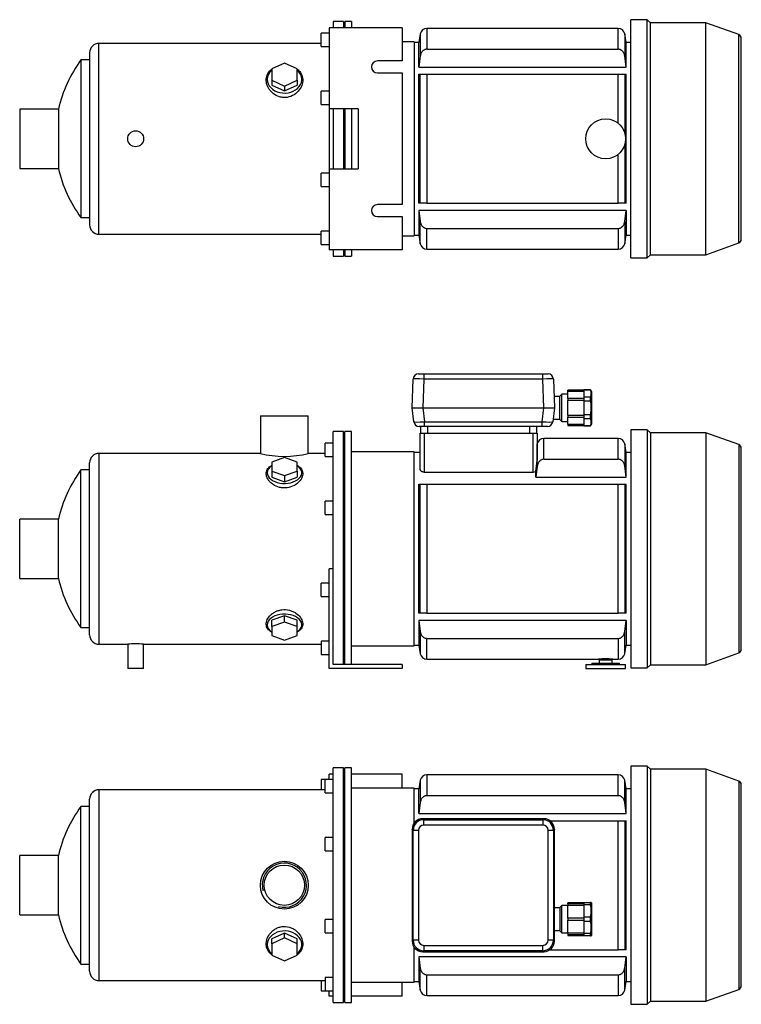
# Model space of a CAD drawing. Header units: millimetres. Extents: x 67 to 1181, y 26 to 779.
# Tile 1 of 2: x 67 to 609, y 39 to 779. Entities that reach past the tile are written whole.
import ezdxf

# ---------------------------------------------------------------- set-up
doc = ezdxf.new("R2010")
doc.units = ezdxf.units.MM
for name, color, linetype in [('BASETTA_MEC_80-9', 7, 'Continuous'), ('CARCASSA_MEC_90', 7, 'Continuous'), ('COPRIVENTOLA_MEC', 7, 'Continuous'), ('CORPO_MH_3-5_[7]', 7, 'Continuous'), ('FLANGIA_MOTORE_T', 7, 'Continuous'), ('GHIERA_PG13_5_CO', 7, 'Continuous'), ('PIEDINO_MEC_90_I', 7, 'Continuous'), ('STAFFA_3-5-9_INT', 7, 'Continuous')]:
    doc.layers.add(name, color=color, linetype=linetype)

# ---------------------------------------------------------------- blocks, each defined once
blk = doc.blocks.new('SE1')
at = {"layer": 'BASETTA_MEC_80-9', "color": 7, "linetype": 'Continuous'}
for p, q in [((460.62, 178.6), (369.61, 178.6)), ((369.61, 178.6), (370.36, 177.84)), ((370.36, 177.84), (459.86, 177.84)), ((370.36, 173.84), (370.36, 177.84)), ((459.86, 177.84), (460.62, 178.6)), ((459.86, 177.84), (459.86, 173.84)), ((361.61, 170.6), (361.61, 86.59)), ((362.37, 169.85), (361.61, 170.6)), ((459.86, 173.84), (370.36, 173.84)), ((468.61, 170.6), (467.86, 169.85)), ((468.61, 111.6), (468.61, 170.6)), ((362.37, 87.35), (362.37, 169.85)), ((366.37, 169.85), (362.37, 169.85)), ((366.37, 169.85), (366.37, 87.35)), ((463.86, 87.35), (463.86, 169.85)), ((467.86, 169.85), (463.86, 169.85)), ((467.86, 169.85), (467.86, 87.35)), ((472.61, 111.6), (468.61, 111.6)), ((474.11, 113.3), (472.61, 111.8)), ((472.61, 111.8), (472.61, 94.4)), ((474.11, 92.9), (474.11, 113.3)), ((478.61, 113.3), (474.11, 113.3)), ((468.61, 86.59), (468.61, 94.6)), ((468.61, 94.6), (472.61, 94.6)), ((472.61, 94.4), (474.11, 92.9)), ((474.11, 92.9), (478.61, 92.9)), ((361.61, 86.59), (362.37, 87.35)), ((366.37, 87.35), (362.37, 87.35)), ((370.36, 83.35), (459.86, 83.35)), ((370.36, 83.35), (370.36, 79.35)), ((459.86, 79.35), (459.86, 83.35)), ((467.86, 87.35), (463.86, 87.35)), ((467.86, 87.35), (468.61, 86.59)), ((370.36, 79.35), (369.61, 78.6)), ((369.61, 78.6), (460.62, 78.6)), ((459.86, 79.35), (370.36, 79.35)), ((460.62, 78.6), (459.86, 79.35))]:
    blk.add_line(p, q, dxfattribs=at)
for centre, start, end in [((370.37, 169.84), 90.03487, 179.96513), ((459.86, 169.84), 0.03487, 89.96513), ((370.37, 87.35), 180.03487, 269.96513), ((459.86, 87.35), 270.03487, 359.96513)]:
    blk.add_arc(centre, 8, start, end, dxfattribs=at)
for centre, major_axis, ratio, start_param, end_param in [((369.63, 170.58), (5.68, -5.68), 0.995756, 2.363621, 3.919564), ((460.59, 170.58), (-5.68, -5.68), 0.995756, 2.363621, 3.919564), ((370.37, 169.84), (2.83, -2.83), 0.998783, 2.356803, 3.926382), ((459.86, 169.84), (-2.83, -2.83), 0.998783, 2.356803, 3.926382), ((468.61, 103.1), (0, -8.5), 0.034921, 3.141593, 6.283185), ((369.63, 86.61), (5.68, 5.68), 0.995756, 2.363621, 3.919564), ((370.37, 87.35), (2.83, 2.83), 0.998783, 2.356803, 3.926382), ((459.86, 87.35), (-2.83, 2.83), 0.998783, 2.356803, 3.926382), ((460.59, 86.61), (-5.68, 5.68), 0.995756, 2.363621, 3.919564)]:
    blk.add_ellipse(centre, major_axis=major_axis, ratio=ratio, start_param=start_param, end_param=end_param, dxfattribs=at)
for points in [[(369.55, 178.6), (369.58, 178.6), (369.61, 178.6)], [(460.62, 178.6), (460.64, 178.6), (460.67, 178.6)], [(361.61, 170.6), (361.61, 170.63), (361.61, 170.66)], [(468.61, 170.66), (468.61, 170.63), (468.61, 170.6)], [(361.61, 86.54), (361.61, 86.57), (361.61, 86.59)], [(468.61, 86.59), (468.61, 86.57), (468.61, 86.54)], [(369.61, 78.6), (369.58, 78.6), (369.55, 78.6)], [(460.67, 78.6), (460.64, 78.6), (460.62, 78.6)]]:
    blk.add_open_spline(points, degree=2, dxfattribs=at)
at = {"layer": 'CARCASSA_MEC_90', "color": 7, "linetype": 'Continuous'}
for p, q in [((367.73, 207.47), (366.61, 201.1)), ((367.73, 207.47), (367.73, 190.79)), ((372.66, 211.6), (372.66, 195.95)), ((516.57, 211.6), (372.66, 211.6)), ((516.57, 195.95), (516.57, 211.6)), ((521.49, 190.79), (521.49, 207.47)), ((522.61, 201.1), (521.49, 207.47)), ((366.61, 201.1), (363.11, 201.1)), ((366.61, 182.49), (366.61, 201.1)), ((522.61, 182.49), (522.61, 201.1)), ((526.11, 201.1), (522.61, 201.1)), ((372.66, 195.95), (516.57, 195.95)), ((367.73, 190.79), (366.61, 182.49)), ((522.61, 182.49), (521.49, 190.79)), ((366.61, 182.49), (522.61, 182.49)), ((465.29, 177.1), (516.57, 177.1)), ((516.57, 80.1), (516.57, 177.1)), ((516.57, 177.1), (521.49, 177.1)), ((521.49, 177.1), (522.61, 177.1)), ((521.49, 177.1), (521.49, 80.1)), ((522.61, 80.1), (522.61, 177.1)), ((522.61, 74.71), (366.61, 74.71)), ((366.61, 74.71), (366.61, 56.1)), ((465.29, 80.1), (516.57, 80.1)), ((521.49, 80.1), (516.57, 80.1)), ((522.61, 80.1), (521.49, 80.1)), ((522.61, 74.71), (522.61, 56.1)), ((367.73, 49.73), (367.73, 66.4)), ((372.66, 61.24), (516.57, 61.24)), ((372.66, 45.6), (372.66, 61.24)), ((516.57, 61.24), (516.57, 45.6)), ((521.49, 49.73), (521.49, 66.4)), ((363.11, 56.1), (366.61, 56.1)), ((366.61, 56.1), (367.73, 49.73)), ((521.49, 49.73), (522.61, 56.1)), ((522.61, 56.1), (526.11, 56.1)), ((372.66, 45.6), (516.57, 45.6))]:
    blk.add_line(p, q, dxfattribs=at)
for centre, start, end in [((372.66, 206.6), 90, 170), ((516.57, 206.6), 10, 90), ((372.66, 50.6), 190, 270), ((516.57, 50.6), 270, 350)]:
    blk.add_arc(centre, 5, start, end, dxfattribs=at)
for points, knots in [([(372.66, 195.95), (372.33, 195.95), (372.01, 195.91), (371.38, 195.76), (371.07, 195.65), (370.5, 195.36), (370.22, 195.18), (369.71, 194.78), (369.48, 194.55), (369.05, 194.07), (368.86, 193.8), (368.52, 193.25), (368.37, 192.96), (368.12, 192.37), (368.01, 192.06), (367.84, 191.43), (367.78, 191.11), (367.73, 190.79)], [0, 0, 0, 0, 0.125, 0.125, 0.25, 0.25, 0.375, 0.375, 0.5, 0.5, 0.625, 0.625, 0.75, 0.75, 0.875, 0.875, 1, 1, 1, 1]), ([(521.49, 190.79), (521.4, 191.44), (521.23, 192.06), (520.86, 192.95), (520.71, 193.24), (520.37, 193.79), (520.18, 194.06), (519.75, 194.54), (519.52, 194.77), (519.01, 195.18), (518.74, 195.35), (518.3, 195.57), (518.15, 195.64), (517.85, 195.75), (517.69, 195.8), (517.22, 195.91), (516.89, 195.95), (516.57, 195.95)], [0, 0, 0, 0, 0.25, 0.25, 0.375, 0.375, 0.5, 0.5, 0.625, 0.625, 0.75, 0.75, 0.8125, 0.8125, 0.875, 0.875, 1, 1, 1, 1]), ([(367.73, 66.4), (367.82, 65.76), (367.99, 65.14), (368.37, 64.25), (368.52, 63.95), (368.86, 63.4), (369.05, 63.14), (369.47, 62.65), (369.71, 62.42), (370.21, 62.02), (370.49, 61.84), (370.92, 61.62), (371.07, 61.56), (371.38, 61.44), (371.53, 61.4), (372, 61.28), (372.33, 61.24), (372.66, 61.24)], [0, 0, 0, 0, 0.25, 0.25, 0.375, 0.375, 0.5, 0.5, 0.625, 0.625, 0.75, 0.75, 0.8125, 0.8125, 0.875, 0.875, 1, 1, 1, 1]), ([(516.57, 61.24), (516.89, 61.24), (517.21, 61.28), (517.84, 61.43), (518.15, 61.55), (518.73, 61.84), (519, 62.01), (519.51, 62.42), (519.75, 62.64), (520.17, 63.13), (520.36, 63.39), (520.7, 63.95), (520.85, 64.23), (521.1, 64.83), (521.21, 65.14), (521.38, 65.76), (521.44, 66.08), (521.49, 66.4)], [0, 0, 0, 0, 0.125, 0.125, 0.25, 0.25, 0.375, 0.375, 0.5, 0.5, 0.625, 0.625, 0.75, 0.75, 0.875, 0.875, 1, 1, 1, 1])]:
    blk.add_open_spline(points, degree=3, knots=knots, dxfattribs=at)
for points in [[(366.61, 74.71), (366.97, 71.94), (367.35, 69.17), (367.73, 66.4)], [(521.49, 66.4), (521.87, 69.17), (522.25, 71.94), (522.61, 74.71)]]:
    blk.add_open_spline(points, degree=3, dxfattribs=at)
at = {"layer": 'COPRIVENTOLA_MEC', "color": 7, "linetype": 'Continuous'}
for p, q in [((526.11, 218.15), (526.11, 39.05)), ((538.41, 218.15), (526.11, 218.15)), ((538.41, 218.15), (538.41, 39.05)), ((540.71, 215.85), (538.41, 218.15)), ((540.71, 215.85), (540.71, 41.35)), ((582.55, 215.85), (540.71, 215.85)), ((582.55, 215.85), (582.55, 41.35)), ((607.14, 206.9), (582.55, 215.85)), ((607.14, 206.9), (607.14, 50.3)), ((609.11, 53.11), (609.11, 204.08)), ((582.55, 41.35), (607.14, 50.3)), ((526.11, 39.05), (538.41, 39.05)), ((538.41, 39.05), (540.71, 41.35)), ((540.71, 41.35), (582.55, 41.35))]:
    blk.add_line(p, q, dxfattribs=at)
for centre, start, end in [((606.11, 204.08), 0, 70), ((606.11, 53.11), 290, 0)]:
    blk.add_arc(centre, 3, start, end, dxfattribs=at)
at = {"layer": 'CORPO_MH_3-5_[7]', "color": 7, "linetype": 'Continuous'}
for p, q in [((302.11, 40.35), (302.11, 216.85)), ((310.11, 216.85), (302.11, 216.85)), ((310.11, 40.35), (310.11, 216.85)), ((296.11, 197.97), (296.11, 207.97)), ((302.11, 207.97), (296.11, 207.97)), ((126.11, 200.35), (126.11, 56.85)), ((296.11, 200.35), (126.11, 200.35)), ((119.11, 63.85), (119.11, 193.35)), ((296.11, 197.97), (302.11, 197.97)), ((112.55, 69.35), (112.55, 187.85)), ((119.11, 187.85), (112.55, 187.85)), ((296.11, 154.4), (296.11, 164.4)), ((302.11, 164.4), (296.11, 164.4)), ((66.51, 106.35), (66.51, 150.85)), ((95.62, 150.85), (66.51, 150.85)), ((95.62, 106.35), (95.62, 150.85)), ((296.11, 154.4), (302.11, 154.4)), ((66.51, 106.35), (95.62, 106.35)), ((296.11, 92.79), (296.11, 102.79)), ((302.11, 102.79), (296.11, 102.79)), ((265.61, 92.61), (256.11, 88.28)), ((265.61, 88.91), (256.11, 84.59)), ((275.11, 88.28), (265.61, 92.61)), ((265.61, 88.91), (265.61, 92.61)), ((275.11, 84.59), (265.61, 88.91)), ((296.11, 92.79), (302.11, 92.79)), ((256.11, 84.59), (256.11, 88.28)), ((256.11, 84.59), (256.11, 75.95)), ((275.11, 84.59), (275.11, 88.28)), ((275.11, 75.95), (275.11, 84.59)), ((256.11, 75.95), (265.61, 71.62)), ((265.61, 71.62), (275.11, 75.95)), ((112.55, 69.35), (119.11, 69.35)), ((126.11, 56.85), (296.11, 56.85)), ((296.11, 59.23), (296.11, 49.23)), ((302.11, 59.23), (296.11, 59.23)), ((296.11, 49.23), (302.11, 49.23)), ((302.11, 40.35), (310.11, 40.35))]:
    blk.add_line(p, q, dxfattribs=at)
for radius in [18, 15.15]:
    blk.add_circle((265.51, 128.6), radius, dxfattribs=at)
for centre, radius, start, end in [((126.11, 193.35), 7, 90, 180), ((193.11, 128.6), 100, 143.66538, 167.14409), ((265.51, 128.6), 16.62, 255, 195), ((193.11, 128.6), 100, 192.85591, 216.33462), ((126.11, 63.85), 7, 180, 270)]:
    blk.add_arc(centre, radius, start, end, dxfattribs=at)
for start_param, end_param in [(2.390244, 6.283185), (0, 0.751348)]:
    blk.add_ellipse((265.61, 83.96), major_axis=(-13, 0), ratio=0.788011, start_param=start_param, end_param=end_param, dxfattribs=at)
blk.add_open_spline([(256.11, 76.21), (255.75, 76.48), (255.41, 76.76), (254.52, 77.59), (254.03, 78.17), (252.75, 80.03), (252.2, 81.4), (251.75, 84.35), (251.85, 85.87), (252.7, 88.95), (253.42, 90.45), (254.97, 92.53), (255.56, 93.19), (256.85, 94.4), (257.58, 94.97), (259.14, 95.96), (259.96, 96.38), (261.71, 97.06), (262.65, 97.31), (265.47, 97.75), (267.45, 97.62), (270.18, 96.83), (271.07, 96.47), (272.71, 95.6), (273.48, 95.08), (275.62, 93.36), (276.77, 92), (278.47, 89.09), (279.02, 87.53), (279.47, 84.48), (279.37, 82.96), (278.53, 80.15), (277.79, 78.83), (276.28, 77.17), (275.74, 76.68), (275.14, 76.22)], degree=3, knots=[0.1389216, 0.1389216, 0.1389216, 0.1389216, 0.15625, 0.15625, 0.1875, 0.1875, 0.25, 0.25, 0.3125, 0.3125, 0.375, 0.375, 0.40625, 0.40625, 0.4375, 0.4375, 0.46875, 0.46875, 0.5, 0.5, 0.5625, 0.5625, 0.59375, 0.59375, 0.625, 0.625, 0.6875, 0.6875, 0.75, 0.75, 0.8125, 0.8125, 0.875, 0.875, 0.9041554, 0.9041554, 0.9041554, 0.9041554], dxfattribs=at)
at = {"layer": 'FLANGIA_MOTORE_T', "color": 7, "linetype": 'Continuous'}
for p, q in [((311.11, 215.35), (310.11, 215.35)), ((311.11, 40.35), (311.11, 216.85)), ((316.11, 216.85), (311.11, 216.85)), ((316.11, 40.35), (316.11, 216.85)), ((363.11, 201.6), (316.11, 201.6)), ((363.11, 175.28), (363.11, 201.6)), ((363.11, 55.6), (363.11, 81.92)), ((316.11, 55.6), (363.11, 55.6)), ((310.11, 41.85), (311.11, 41.85)), ((311.11, 40.35), (316.11, 40.35))]:
    blk.add_line(p, q, dxfattribs=at)
at = {"layer": 'GHIERA_PG13_5_CO', "color": 7, "linetype": 'Continuous'}
for p, q in [((478.61, 114.67), (478.61, 115.35)), ((490.61, 115.35), (478.61, 115.35)), ((478.61, 114.67), (478.61, 113.34)), ((490.61, 114.67), (478.61, 114.67)), ((478.61, 103.8), (478.61, 113.34)), ((490.61, 113.34), (478.61, 113.34)), ((490.61, 115.6), (490.61, 113.76)), ((490.61, 115.6), (495.75, 115.6)), ((490.61, 113.76), (490.61, 104.93)), ((495.75, 113.76), (490.61, 113.76)), ((495.75, 113.76), (495.75, 115.6)), ((496.32, 115.6), (495.75, 115.6)), ((496.61, 115.1), (496.32, 115.6)), ((496.61, 91.1), (496.61, 115.1)), ((478.61, 103.85), (478.61, 102.35)), ((490.61, 103.85), (478.61, 103.85)), ((490.61, 104.93), (490.61, 101.26)), ((490.61, 104.93), (495.75, 104.93)), ((495.75, 101.26), (495.75, 104.93)), ((478.61, 92.86), (478.61, 102.4)), ((478.61, 102.35), (490.61, 102.35)), ((490.61, 101.26), (490.61, 92.43)), ((495.75, 101.26), (490.61, 101.26)), ((478.61, 92.86), (490.61, 92.86)), ((478.61, 92.86), (478.61, 91.52)), ((478.61, 91.52), (478.61, 90.85)), ((478.61, 91.52), (490.61, 91.52)), ((478.61, 90.85), (490.61, 90.85)), ((490.61, 92.43), (490.61, 90.6)), ((490.61, 92.43), (495.75, 92.43)), ((495.75, 90.6), (490.61, 90.6)), ((495.75, 90.6), (495.75, 92.43)), ((495.75, 90.6), (496.32, 90.6)), ((496.32, 90.6), (496.61, 91.1))]:
    blk.add_line(p, q, dxfattribs=at)
for centre in [(479.08, 109.35), (479.08, 96.85)]:
    blk.add_arc(centre, 17.24, 345.1617, 14.8383, dxfattribs=at)
at = {"layer": 'STAFFA_3-5-9_INT', "color": 7, "linetype": 'Continuous'}
for p, q in [((293.11, 207.97), (293.11, 200.35)), ((296.11, 207.97), (293.11, 207.97)), ((302.11, 212.1), (299.11, 212.1)), ((299.11, 207.97), (299.11, 212.1)), ((354.11, 212.1), (316.11, 212.1)), ((354.11, 201.6), (354.11, 212.1)), ((293.11, 56.85), (293.11, 49.23)), ((354.11, 45.1), (354.11, 55.6)), ((293.11, 49.23), (296.11, 49.23)), ((299.11, 45.1), (299.11, 49.23)), ((302.11, 45.1), (299.11, 45.1)), ((354.11, 45.1), (316.11, 45.1))]:
    blk.add_line(p, q, dxfattribs=at)
blk = doc.blocks.new('SE2')
at = {"layer": 'BASETTA_MEC_80-9', "color": 7, "linetype": 'Continuous'}
for p, q in [((366.37, 513.05), (370.36, 513.05)), ((370.36, 513.05), (459.86, 513.05)), ((370.36, 513.05), (370.36, 509.19)), ((459.86, 513.05), (463.86, 513.05)), ((459.86, 509.19), (459.86, 513.05)), ((361.61, 487.55), (362.37, 509.19)), ((370.36, 509.19), (369.61, 487.55)), ((459.86, 509.19), (370.36, 509.19)), ((460.62, 487.55), (459.86, 509.19)), ((467.86, 509.19), (468.61, 487.55)), ((472.61, 496.05), (468.32, 496.05)), ((474.11, 497.75), (472.61, 496.25)), ((472.61, 478.85), (472.61, 496.25)), ((474.11, 477.35), (474.11, 497.75)), ((478.61, 497.75), (474.11, 497.75)), ((361.61, 487.55), (361.61, 487.55)), ((362.9, 477.06), (361.61, 487.55)), ((369.55, 487.55), (370.84, 477.06)), ((369.61, 487.55), (460.62, 487.55)), ((459.38, 477.06), (460.67, 487.55)), ((468.61, 487.55), (467.32, 477.06)), ((468.61, 487.55), (468.61, 487.55)), ((370.84, 477.06), (459.38, 477.06)), ((370.84, 473.55), (370.84, 477.06)), ((459.38, 473.55), (459.38, 477.06)), ((467.57, 479.05), (472.61, 479.05)), ((472.61, 478.85), (474.11, 477.35)), ((474.11, 477.35), (478.61, 477.35)), ((370.84, 473.55), (366.87, 473.55)), ((368.11, 468.55), (368.11, 473.55)), ((459.38, 473.55), (370.84, 473.55)), ((373.11, 473.55), (373.11, 468.55)), ((450.11, 468.55), (450.11, 473.55)), ((455.11, 473.55), (455.11, 468.55)), ((463.35, 473.55), (459.38, 473.55))]:
    blk.add_line(p, q, dxfattribs=at)
for centre, start, end in [((366.37, 509.05), 90, 178), ((463.86, 509.05), 2, 90), ((366.87, 477.55), 187, 270), ((463.35, 477.55), 270, 353)]:
    blk.add_arc(centre, 4, start, end, dxfattribs=at)
for centre, major_axis, ratio, start_param, end_param in [((370.37, 509.05), (-8, 0.14), 0.017434, 4.713302, 6.282881), ((459.86, 509.05), (8, 0.14), 0.017434, 0.000304, 1.569883), ((369.63, 487.9), (-8.02, -0.35), 0.043312, 0.003409, 1.559352), ((460.59, 487.9), (8.02, -0.35), 0.043312, 4.723833, 6.279777), ((370.9, 477.55), (-8, -0.49), 0.060259, 0.003713, 1.559657), ((459.32, 477.55), (8, -0.49), 0.060259, 4.723529, 6.279472)]:
    blk.add_ellipse(centre, major_axis=major_axis, ratio=ratio, start_param=start_param, end_param=end_param, dxfattribs=at)
for points in [[(369.61, 487.55), (369.58, 487.55), (369.55, 487.55)], [(460.67, 487.55), (460.64, 487.55), (460.62, 487.55)]]:
    blk.add_open_spline(points, degree=2, dxfattribs=at)
at = {"layer": 'CARCASSA_MEC_90', "color": 7, "linetype": 'Continuous'}
for p, q in [((367.61, 441.34), (367.61, 468.55)), ((367.61, 468.55), (370.61, 468.55)), ((370.61, 468.55), (452.61, 468.55)), ((370.61, 468.55), (370.61, 439.17)), ((452.61, 439.17), (452.61, 468.55)), ((452.61, 468.55), (455.61, 468.55)), ((455.61, 468.55), (455.61, 448.1)), ((455.73, 460.41), (455.61, 459.72)), ((455.73, 443.74), (455.73, 460.41)), ((460.66, 448.9), (460.66, 464.55)), ((516.57, 464.55), (460.66, 464.55)), ((516.57, 448.9), (516.57, 464.55)), ((521.49, 460.41), (521.49, 443.74)), ((522.61, 454.05), (521.49, 460.41)), ((367.61, 454.05), (363.11, 454.05)), ((522.61, 435.44), (522.61, 454.05)), ((526.11, 454.05), (522.61, 454.05)), ((460.66, 448.9), (516.57, 448.9)), ((370.61, 439.17), (452.61, 439.17)), ((455.73, 443.74), (454.61, 435.44)), ((454.61, 435.44), (454.61, 439.74)), ((366.61, 333.05), (366.61, 430.05)), ((366.61, 430.05), (367.73, 430.05)), ((367.73, 333.05), (367.73, 430.05)), ((367.73, 430.05), (372.66, 430.05)), ((372.66, 430.05), (516.57, 430.05)), ((372.66, 430.05), (372.66, 333.05)), ((454.61, 435.44), (522.61, 435.44)), ((516.57, 333.05), (516.57, 430.05)), ((516.57, 430.05), (521.49, 430.05)), ((521.49, 430.05), (522.61, 430.05)), ((521.49, 430.05), (521.49, 333.05)), ((522.61, 333.05), (522.61, 430.05)), ((367.73, 333.05), (366.61, 333.05)), ((522.61, 327.66), (366.61, 327.66)), ((366.61, 327.66), (366.61, 309.05)), ((366.61, 327.66), (367.73, 319.35)), ((372.66, 333.05), (367.73, 333.05)), ((372.66, 333.05), (516.57, 333.05)), ((521.49, 333.05), (516.57, 333.05)), ((522.61, 333.05), (521.49, 333.05)), ((521.49, 319.35), (522.61, 327.66)), ((522.61, 327.66), (522.61, 309.05)), ((367.73, 319.35), (367.73, 302.68)), ((521.49, 302.68), (521.49, 319.35)), ((372.66, 314.19), (516.57, 314.19)), ((372.66, 298.55), (372.66, 314.19)), ((516.57, 314.19), (516.57, 298.55)), ((363.11, 309.05), (366.61, 309.05)), ((366.61, 309.05), (367.73, 302.68)), ((521.49, 302.68), (522.61, 309.05)), ((522.61, 309.05), (526.11, 309.05)), ((372.66, 298.55), (501.61, 298.55)), ((501.61, 298.55), (512.61, 298.55)), ((512.61, 298.55), (516.57, 298.55))]:
    blk.add_line(p, q, dxfattribs=at)
for centre, radius, start, end in [((460.66, 459.55), 5, 90, 170), ((516.57, 459.55), 5, 10, 90), ((289.76, 463.7), 166.58, 351.73034, 354.62631), ((452.65, 442.81), 3.64, 269.44809, 302.65314), ((372.66, 303.55), 5, 190, 270), ((507.11, 215.72), 83.01, 86.2011, 93.7989), ((516.57, 303.55), 5, 270, 350)]:
    blk.add_arc(centre, radius, start, end, dxfattribs=at)
for points, knots in [([(460.66, 448.9), (460.33, 448.9), (460.01, 448.86), (459.38, 448.71), (459.07, 448.6), (458.5, 448.31), (458.22, 448.13), (457.71, 447.73), (457.48, 447.5), (457.05, 447.02), (456.86, 446.75), (456.52, 446.2), (456.37, 445.91), (456.12, 445.32), (456.01, 445.01), (455.84, 444.38), (455.78, 444.06), (455.73, 443.74)], [0, 0, 0, 0, 0.125, 0.125, 0.25, 0.25, 0.375, 0.375, 0.5, 0.5, 0.625, 0.625, 0.75, 0.75, 0.875, 0.875, 1, 1, 1, 1]), ([(521.49, 443.74), (521.4, 444.39), (521.23, 445.01), (520.86, 445.9), (520.71, 446.19), (520.37, 446.74), (520.18, 447.01), (519.75, 447.49), (519.52, 447.72), (519.01, 448.13), (518.74, 448.3), (518.3, 448.52), (518.15, 448.59), (517.85, 448.7), (517.69, 448.75), (517.22, 448.86), (516.89, 448.9), (516.57, 448.9)], [0, 0, 0, 0, 0.25, 0.25, 0.375, 0.375, 0.5, 0.5, 0.625, 0.625, 0.75, 0.75, 0.8125, 0.8125, 0.875, 0.875, 1, 1, 1, 1]), ([(370.61, 439.17), (370.39, 439.17), (370.17, 439.19), (369.75, 439.26), (369.55, 439.31), (369.17, 439.44), (368.99, 439.52), (368.67, 439.7), (368.52, 439.8), (368.26, 440.01), (368.15, 440.12), (367.95, 440.35), (367.87, 440.48), (367.68, 440.84), (367.61, 441.09), (367.61, 441.34)], [0, 0, 0, 0, 0.125, 0.125, 0.25, 0.25, 0.375, 0.375, 0.5, 0.5, 0.625, 0.625, 0.75, 0.75, 1, 1, 1, 1]), ([(367.73, 319.35), (367.82, 318.71), (367.99, 318.09), (368.37, 317.2), (368.52, 316.9), (368.86, 316.35), (369.05, 316.09), (369.47, 315.6), (369.71, 315.37), (370.21, 314.97), (370.49, 314.79), (370.92, 314.57), (371.07, 314.51), (371.38, 314.39), (371.53, 314.35), (372, 314.23), (372.33, 314.19), (372.66, 314.19)], [0, 0, 0, 0, 0.25, 0.25, 0.375, 0.375, 0.5, 0.5, 0.625, 0.625, 0.75, 0.75, 0.8125, 0.8125, 0.875, 0.875, 1, 1, 1, 1]), ([(516.57, 314.19), (516.89, 314.19), (517.21, 314.23), (517.84, 314.38), (518.15, 314.5), (518.73, 314.79), (519, 314.96), (519.51, 315.36), (519.75, 315.59), (520.17, 316.08), (520.36, 316.34), (520.7, 316.89), (520.85, 317.18), (521.1, 317.78), (521.21, 318.09), (521.38, 318.71), (521.44, 319.03), (521.49, 319.35)], [0, 0, 0, 0, 0.125, 0.125, 0.25, 0.25, 0.375, 0.375, 0.5, 0.5, 0.625, 0.625, 0.75, 0.75, 0.875, 0.875, 1, 1, 1, 1])]:
    blk.add_open_spline(points, degree=3, knots=knots, dxfattribs=at)
blk.add_open_spline([(522.61, 435.44), (522.25, 438.2), (521.87, 440.97), (521.49, 443.74)], degree=3, dxfattribs=at)
at = {"layer": 'COPRIVENTOLA_MEC', "color": 7, "linetype": 'Continuous'}
for p, q in [((526.11, 471.1), (526.11, 292)), ((538.41, 471.1), (526.11, 471.1)), ((538.41, 471.1), (538.41, 292)), ((540.71, 468.8), (538.41, 471.1)), ((540.71, 468.8), (540.71, 294.3)), ((582.55, 468.8), (540.71, 468.8)), ((582.55, 468.8), (582.55, 294.3)), ((607.14, 459.85), (582.55, 468.8)), ((607.14, 459.85), (607.14, 303.24)), ((609.11, 306.06), (609.11, 457.03)), ((582.55, 294.3), (607.14, 303.24)), ((526.11, 292), (538.41, 292)), ((538.41, 292), (540.71, 294.3)), ((540.71, 294.3), (582.55, 294.3))]:
    blk.add_line(p, q, dxfattribs=at)
for centre, start, end in [((606.11, 457.03), 0, 70), ((606.11, 306.06), 290, 0)]:
    blk.add_arc(centre, 3, start, end, dxfattribs=at)
at = {"layer": 'CORPO_MH_3-5_[7]', "color": 7, "linetype": 'Continuous'}
for p, q in [((247.51, 481.55), (283.51, 481.55)), ((247.51, 481.55), (247.51, 453.29)), ((283.51, 453.3), (283.51, 481.55)), ((302.11, 352.98), (302.11, 469.8)), ((310.11, 469.8), (302.11, 469.8)), ((310.11, 294.55), (310.11, 469.8)), ((296.11, 450.92), (296.11, 460.92)), ((302.11, 460.92), (296.11, 460.92)), ((126.11, 453.3), (126.11, 309.8)), ((247.55, 453.3), (126.11, 453.3)), ((296.11, 453.3), (283.51, 453.3)), ((119.11, 316.8), (119.11, 446.3)), ((265.61, 450.16), (256.11, 446.78)), ((256.11, 446.78), (256.11, 440.03)), ((275.11, 446.78), (265.61, 450.16)), ((275.11, 440.03), (275.11, 446.78)), ((296.11, 450.92), (302.11, 450.92)), ((112.55, 322.3), (112.55, 440.8)), ((119.11, 440.8), (112.55, 440.8)), ((256.11, 440.03), (256.11, 435.3)), ((256.11, 440.03), (265.61, 436.65)), ((265.61, 436.65), (275.11, 440.03)), ((275.11, 440.03), (275.11, 435.3)), ((256.11, 435.3), (265.61, 431.92)), ((265.61, 436.65), (265.61, 431.92)), ((265.61, 431.92), (275.11, 435.3)), ((296.11, 407.35), (296.11, 417.35)), ((302.11, 417.35), (296.11, 417.35)), ((296.11, 407.35), (302.11, 407.35)), ((66.51, 359.3), (66.51, 403.8)), ((95.62, 403.8), (66.51, 403.8)), ((95.62, 359.3), (95.62, 403.8)), ((66.51, 359.3), (95.62, 359.3)), ((265.61, 331.17), (256.11, 327.79)), ((256.11, 323.06), (256.11, 327.79)), ((265.61, 326.44), (256.11, 323.06)), ((275.11, 327.79), (265.61, 331.17)), ((265.61, 326.44), (265.61, 331.17)), ((275.11, 323.06), (265.61, 326.44)), ((275.11, 323.06), (275.11, 327.79)), ((112.55, 322.3), (119.11, 322.3)), ((256.11, 323.06), (256.11, 316.31)), ((275.11, 316.31), (275.11, 323.06)), ((256.11, 316.31), (265.61, 312.93)), ((265.61, 312.93), (275.11, 316.31)), ((126.11, 309.8), (147.71, 309.8)), ((147.71, 309.8), (147.71, 291.55)), ((159.64, 309.8), (293.11, 309.8)), ((159.71, 291.55), (159.71, 309.8)), ((159.71, 291.55), (147.71, 291.55))]:
    blk.add_line(p, q, dxfattribs=at)
for centre, radius, start, end in [((126.11, 446.3), 7, 90, 180), ((265.51, 522.77), 71.77, 255.4749, 284.5251), ((193.11, 381.55), 100, 143.66538, 167.14409), ((193.11, 381.55), 100, 192.85591, 216.33462), ((126.11, 316.8), 7, 180, 270), ((153.71, 238.29), 71.76, 85.20375, 94.79625)]:
    blk.add_arc(centre, radius, start, end, dxfattribs=at)
for centre, start_param, end_param in [((265.61, 438.68), 0, 3.892941), ((265.61, 438.68), 5.531837, 6.283185), ((265.61, 324.42), 2.390244, 6.283185), ((265.61, 324.42), 0, 0.751348)]:
    blk.add_ellipse(centre, major_axis=(-13, 0), ratio=0.615661, start_param=start_param, end_param=end_param, dxfattribs=at)
for points, knots in [([(267.59, 427.39), (266.64, 427.27), (265.69, 427.24), (263.79, 427.34), (262.83, 427.49), (260.1, 428.17), (258.42, 428.95), (256.31, 430.38), (255.66, 430.91), (254.52, 432.01), (254.03, 432.59), (252.75, 434.39), (252.2, 435.62), (251.75, 438.06), (251.85, 439.22), (252.7, 441.38), (253.42, 442.33), (254.94, 443.56), (255.49, 443.91), (256.09, 444.23)], [0, 0, 0, 0, 0.03125, 0.03125, 0.0625, 0.0625, 0.125, 0.125, 0.15625, 0.15625, 0.1875, 0.1875, 0.25, 0.25, 0.3125, 0.3125, 0.375, 0.375, 0.4043708, 0.4043708, 0.4043708, 0.4043708]), ([(275.14, 444.23), (276.14, 443.7), (276.97, 443.07), (278.47, 441.46), (279.02, 440.41), (279.47, 438.16), (279.37, 436.94), (278.53, 434.5), (277.79, 433.26), (275.74, 430.98), (274.4, 429.91), (271.31, 428.26), (269.5, 427.64), (267.59, 427.39)], [0.6394434, 0.6394434, 0.6394434, 0.6394434, 0.6875, 0.6875, 0.75, 0.75, 0.8125, 0.8125, 0.875, 0.875, 0.9375, 0.9375, 1, 1, 1, 1]), ([(256.11, 318.85), (255.75, 319.04), (255.41, 319.25), (254.52, 319.85), (254.03, 320.27), (252.75, 321.64), (252.2, 322.67), (251.75, 324.94), (251.85, 326.14), (252.7, 328.6), (253.42, 329.82), (254.97, 331.55), (255.56, 332.09), (256.85, 333.11), (257.58, 333.58), (259.14, 334.42), (259.96, 334.78), (261.71, 335.35), (262.65, 335.57), (265.47, 335.95), (267.45, 335.83), (270.18, 335.16), (271.07, 334.85), (272.71, 334.11), (273.48, 333.68), (275.62, 332.23), (276.77, 331.1), (278.47, 328.72), (279.02, 327.46), (279.47, 325.05), (279.37, 323.86), (278.53, 321.73), (277.79, 320.75), (276.28, 319.54), (275.74, 319.19), (275.14, 318.87)], [0.1389216, 0.1389216, 0.1389216, 0.1389216, 0.15625, 0.15625, 0.1875, 0.1875, 0.25, 0.25, 0.3125, 0.3125, 0.375, 0.375, 0.40625, 0.40625, 0.4375, 0.4375, 0.46875, 0.46875, 0.5, 0.5, 0.5625, 0.5625, 0.59375, 0.59375, 0.625, 0.625, 0.6875, 0.6875, 0.75, 0.75, 0.8125, 0.8125, 0.875, 0.875, 0.9041554, 0.9041554, 0.9041554, 0.9041554])]:
    blk.add_open_spline(points, degree=3, knots=knots, dxfattribs=at)
at = {"layer": 'FLANGIA_MOTORE_T', "color": 7, "linetype": 'Continuous'}
for p, q in [((311.11, 468.3), (310.11, 468.3)), ((311.11, 294.55), (311.11, 469.8)), ((316.11, 469.8), (311.11, 469.8)), ((316.11, 294.55), (316.11, 469.8)), ((363.11, 454.55), (316.11, 454.55)), ((363.11, 308.55), (363.11, 454.55)), ((316.11, 308.55), (363.11, 308.55)), ((310.11, 294.8), (311.11, 294.8))]:
    blk.add_line(p, q, dxfattribs=at)
at = {"layer": 'GHIERA_PG13_5_CO', "color": 7, "linetype": 'Continuous'}
for p, q in [((478.61, 499.78), (478.61, 500.8)), ((490.61, 500.8), (478.61, 500.8)), ((478.61, 494.55), (478.61, 499.78)), ((490.61, 499.78), (478.61, 499.78)), ((490.61, 500.92), (490.61, 501.05)), ((495.75, 501.05), (490.61, 501.05)), ((490.61, 500.92), (490.61, 495.82)), ((495.75, 500.92), (490.61, 500.92)), ((495.75, 500.92), (495.75, 501.05)), ((496.61, 499.55), (495.75, 501.05)), ((496.61, 475.55), (496.61, 499.55)), ((478.61, 494.55), (478.61, 493.06)), ((490.61, 494.55), (478.61, 494.55)), ((478.61, 482.04), (478.61, 493.06)), ((490.61, 493.06), (478.61, 493.06)), ((490.61, 495.82), (490.61, 492.65)), ((490.61, 495.82), (495.75, 495.82)), ((490.61, 492.65), (490.61, 482.45)), ((495.75, 492.65), (490.61, 492.65)), ((495.75, 492.65), (495.75, 495.82)), ((478.61, 482.04), (490.61, 482.04)), ((478.61, 482.04), (478.61, 480.55)), ((490.61, 482.45), (490.61, 479.27)), ((490.61, 482.45), (495.75, 482.45)), ((495.75, 479.27), (495.75, 482.45)), ((478.61, 475.32), (478.61, 480.55)), ((478.61, 480.55), (490.61, 480.55)), ((478.61, 475.32), (490.61, 475.32)), ((478.61, 475.32), (478.61, 474.3)), ((478.61, 474.3), (490.61, 474.3)), ((490.61, 479.27), (490.61, 474.17)), ((495.75, 479.27), (490.61, 479.27)), ((490.61, 474.17), (490.61, 474.05)), ((490.61, 474.17), (495.75, 474.17)), ((490.61, 474.05), (495.75, 474.05)), ((495.75, 474.05), (496.61, 475.55)), ((495.75, 474.17), (495.75, 474.05))]:
    blk.add_line(p, q, dxfattribs=at)
for centre in [(490.37, 498.37), (490.37, 476.72)]:
    blk.add_arc(centre, 5.95, 334.63575, 25.36425, dxfattribs=at)
blk.add_open_spline([(495.75, 482.45), (495.84, 482.86), (495.92, 483.28), (496.06, 484.13), (496.12, 484.56), (496.27, 485.84), (496.32, 486.69), (496.32, 488.4), (496.27, 489.25), (496.08, 490.95), (495.93, 491.81), (495.75, 492.65)], degree=3, knots=[0, 0, 0, 0, 0.125, 0.125, 0.25, 0.25, 0.5, 0.5, 0.75, 0.75, 1, 1, 1, 1], dxfattribs=at)
at = {"layer": 'PIEDINO_MEC_90_I', "color": 7, "linetype": 'Continuous'}
for p, q in [((502.11, 298.05), (512.11, 298.05)), ((502.11, 298.05), (502.11, 295.55)), ((512.11, 295.55), (512.11, 298.05)), ((492.11, 294.55), (522.11, 294.55)), ((492.11, 294.55), (492.11, 291.55)), ((492.11, 291.55), (522.11, 291.55)), ((496.61, 295.55), (517.61, 295.55)), ((496.61, 295.55), (496.61, 294.55)), ((517.61, 294.55), (517.61, 295.55)), ((522.11, 291.55), (522.11, 294.55))]:
    blk.add_line(p, q, dxfattribs=at)
at = {"layer": 'STAFFA_3-5-9_INT', "color": 7, "linetype": 'Continuous'}
for p, q in [((299.11, 291.55), (299.11, 366.55)), ((302.11, 366.55), (299.11, 366.55)), ((293.11, 345.74), (293.11, 355.74)), ((299.11, 355.74), (293.11, 355.74)), ((302.11, 294.55), (302.11, 352.98)), ((293.11, 345.74), (299.11, 345.74)), ((293.11, 312.17), (293.11, 302.17)), ((299.11, 312.17), (293.11, 312.17)), ((293.11, 302.17), (299.11, 302.17)), ((354.11, 291.55), (299.11, 291.55)), ((354.11, 294.55), (302.11, 294.55)), ((354.11, 294.55), (354.11, 291.55))]:
    blk.add_line(p, q, dxfattribs=at)
blk = doc.blocks.new('SE3')
at = {"layer": 'CARCASSA_MEC_90', "color": 7, "linetype": 'Continuous'}
for p, q in [((372.66, 772.82), (372.66, 757.17)), ((516.57, 772.82), (372.66, 772.82)), ((516.57, 757.17), (516.57, 772.82)), ((367.73, 768.69), (366.61, 762.32)), ((367.73, 768.69), (367.73, 752.01)), ((521.49, 768.69), (521.49, 752.01)), ((522.61, 762.32), (521.49, 768.69)), ((366.61, 762.32), (363.11, 762.32)), ((366.61, 743.71), (366.61, 762.32)), ((372.66, 757.17), (516.57, 757.17)), ((522.61, 743.71), (522.61, 762.32)), ((526.11, 762.32), (522.61, 762.32)), ((366.61, 743.71), (522.61, 743.71)), ((366.61, 641.32), (366.61, 738.32)), ((366.61, 738.32), (367.73, 738.32)), ((367.73, 641.32), (367.73, 738.32)), ((367.73, 738.32), (372.66, 738.32)), ((372.66, 738.32), (516.57, 738.32)), ((372.66, 738.32), (372.66, 641.32)), ((516.57, 701.47), (516.57, 738.32)), ((516.57, 738.32), (521.49, 738.32)), ((521.49, 738.32), (522.61, 738.32)), ((521.49, 738.32), (521.49, 694.1)), ((522.61, 641.32), (522.61, 738.32)), ((521.49, 685.54), (521.49, 641.32)), ((516.57, 641.32), (516.57, 678.17)), ((367.73, 641.32), (366.61, 641.32)), ((372.66, 641.32), (367.73, 641.32)), ((372.66, 641.32), (516.57, 641.32)), ((521.49, 641.32), (516.57, 641.32)), ((522.61, 641.32), (521.49, 641.32)), ((522.61, 635.93), (366.61, 635.93)), ((366.61, 635.93), (366.61, 617.32)), ((366.61, 635.93), (367.73, 627.63)), ((521.49, 627.63), (522.61, 635.93)), ((522.61, 635.93), (522.61, 617.32)), ((367.73, 610.95), (367.73, 627.63)), ((372.66, 622.46), (516.57, 622.46)), ((372.66, 606.82), (372.66, 622.46)), ((516.57, 622.46), (516.57, 606.82)), ((521.49, 627.63), (521.49, 610.95)), ((363.11, 617.32), (366.61, 617.32)), ((366.61, 617.32), (367.73, 610.95)), ((521.49, 610.95), (522.61, 617.32)), ((522.61, 617.32), (526.11, 617.32)), ((372.66, 606.82), (516.57, 606.82))]:
    blk.add_line(p, q, dxfattribs=at)
for centre, start, end in [((372.66, 767.82), 90, 170), ((516.57, 767.82), 10, 90), ((372.66, 611.82), 190, 270), ((516.57, 611.82), 270, 350)]:
    blk.add_arc(centre, 5, start, end, dxfattribs=at)
for points, knots in [([(372.66, 757.17), (372.33, 757.17), (372.01, 757.14), (371.38, 756.98), (371.07, 756.87), (370.5, 756.58), (370.22, 756.41), (369.71, 756), (369.48, 755.78), (369.05, 755.29), (368.86, 755.02), (368.52, 754.47), (368.37, 754.18), (368.12, 753.59), (368.01, 753.28), (367.84, 752.65), (367.78, 752.33), (367.73, 752.01)], [0, 0, 0, 0, 0.125, 0.125, 0.25, 0.25, 0.375, 0.375, 0.5, 0.5, 0.625, 0.625, 0.75, 0.75, 0.875, 0.875, 1, 1, 1, 1]), ([(521.49, 752.01), (521.4, 752.66), (521.23, 753.28), (520.86, 754.17), (520.71, 754.46), (520.37, 755.02), (520.18, 755.28), (519.75, 755.77), (519.52, 756), (519.01, 756.4), (518.74, 756.57), (518.3, 756.79), (518.15, 756.86), (517.85, 756.97), (517.69, 757.02), (517.22, 757.13), (516.89, 757.17), (516.57, 757.17)], [0, 0, 0, 0, 0.25, 0.25, 0.375, 0.375, 0.5, 0.5, 0.625, 0.625, 0.75, 0.75, 0.8125, 0.8125, 0.875, 0.875, 1, 1, 1, 1]), ([(367.73, 627.63), (367.82, 626.98), (367.99, 626.36), (368.37, 625.47), (368.52, 625.17), (368.86, 624.62), (369.05, 624.36), (369.47, 623.87), (369.71, 623.64), (370.21, 623.24), (370.49, 623.06), (370.92, 622.84), (371.07, 622.78), (371.38, 622.67), (371.53, 622.62), (372, 622.5), (372.33, 622.46), (372.66, 622.46)], [0, 0, 0, 0, 0.25, 0.25, 0.375, 0.375, 0.5, 0.5, 0.625, 0.625, 0.75, 0.75, 0.8125, 0.8125, 0.875, 0.875, 1, 1, 1, 1]), ([(516.57, 622.46), (516.89, 622.46), (517.21, 622.5), (517.84, 622.65), (518.15, 622.77), (518.73, 623.06), (519, 623.23), (519.51, 623.64), (519.75, 623.86), (520.17, 624.35), (520.36, 624.62), (520.7, 625.17), (520.85, 625.45), (521.1, 626.05), (521.21, 626.36), (521.38, 626.99), (521.44, 627.3), (521.49, 627.63)], [0, 0, 0, 0, 0.125, 0.125, 0.25, 0.25, 0.375, 0.375, 0.5, 0.5, 0.625, 0.625, 0.75, 0.75, 0.875, 0.875, 1, 1, 1, 1])]:
    blk.add_open_spline(points, degree=3, knots=knots, dxfattribs=at)
for points in [[(367.73, 752.01), (367.35, 749.25), (366.97, 746.48), (366.61, 743.71)], [(522.61, 743.71), (522.25, 746.48), (521.87, 749.25), (521.49, 752.01)]]:
    blk.add_open_spline(points, degree=3, dxfattribs=at)
at = {"layer": 'COPRIVENTOLA_MEC', "color": 7, "linetype": 'Continuous'}
for p, q in [((526.11, 600.27), (526.11, 779.37)), ((538.41, 779.37), (526.11, 779.37)), ((538.41, 600.27), (538.41, 779.37)), ((540.71, 777.07), (538.41, 779.37)), ((540.71, 602.57), (540.71, 777.07)), ((582.55, 777.07), (540.71, 777.07)), ((582.55, 602.57), (582.55, 777.07)), ((607.14, 768.12), (582.55, 777.07)), ((607.14, 611.52), (607.14, 768.12)), ((609.11, 614.34), (609.11, 765.3)), ((582.55, 602.57), (607.14, 611.52)), ((526.11, 600.27), (538.41, 600.27)), ((538.41, 600.27), (540.71, 602.57)), ((540.71, 602.57), (582.55, 602.57))]:
    blk.add_line(p, q, dxfattribs=at)
for centre, start, end in [((606.11, 765.3), 0, 70), ((606.11, 614.34), 290, 0)]:
    blk.add_arc(centre, 3, start, end, dxfattribs=at)
at = {"layer": 'CORPO_MH_3-5_[7]', "color": 7, "linetype": 'Continuous'}
for p, q in [((302.11, 778.07), (302.11, 773.32)), ((310.11, 778.07), (302.11, 778.07)), ((310.11, 778.07), (310.11, 773.32)), ((126.11, 618.07), (126.11, 761.57)), ((293.11, 761.57), (126.11, 761.57)), ((112.55, 749.07), (112.55, 630.57)), ((119.11, 749.07), (112.55, 749.07)), ((119.11, 754.57), (119.11, 625.07)), ((265.61, 746.79), (256.11, 742.47)), ((256.11, 742.47), (256.11, 733.83)), ((275.11, 742.47), (265.61, 746.79)), ((275.11, 733.83), (275.11, 742.47)), ((256.11, 733.83), (256.11, 730.13)), ((256.11, 733.83), (265.61, 729.5)), ((265.61, 729.5), (275.11, 733.83)), ((275.11, 733.83), (275.11, 730.13)), ((256.11, 730.13), (265.61, 725.81)), ((265.61, 725.81), (275.11, 730.13)), ((265.61, 729.5), (265.61, 725.81)), ((66.51, 712.07), (66.51, 667.57)), ((95.62, 712.07), (66.51, 712.07)), ((95.62, 712.07), (95.62, 667.57)), ((302.11, 712.32), (302.11, 667.32)), ((310.11, 712.32), (310.11, 667.32)), ((66.51, 667.57), (95.62, 667.57)), ((112.55, 630.57), (119.11, 630.57)), ((126.11, 618.07), (293.11, 618.07)), ((302.11, 606.32), (302.11, 601.57)), ((302.11, 601.57), (310.11, 601.57)), ((310.11, 606.32), (310.11, 601.57))]:
    blk.add_line(p, q, dxfattribs=at)
blk.add_circle((153.71, 689.82), 6, dxfattribs=at)
for centre, radius, start, end in [((126.11, 754.57), 7, 90, 180), ((193.11, 689.82), 100, 143.66538, 167.14409), ((193.11, 689.82), 100, 192.85591, 216.33462), ((126.11, 625.07), 7, 180, 270)]:
    blk.add_arc(centre, radius, start, end, dxfattribs=at)
for start_param, end_param in [(0, 3.892941), (5.531837, 6.283185)]:
    blk.add_ellipse((265.61, 734.45), major_axis=(-13, 0), ratio=0.788011, start_param=start_param, end_param=end_param, dxfattribs=at)
for points, knots in [([(267.59, 720.95), (266.64, 720.81), (265.69, 720.77), (263.79, 720.89), (262.83, 721.07), (260.1, 721.86), (258.42, 722.78), (256.31, 724.49), (255.66, 725.12), (254.52, 726.45), (254.03, 727.15), (252.75, 729.34), (252.2, 730.87), (251.75, 733.95), (251.85, 735.44), (252.7, 738.28), (253.42, 739.57), (254.94, 741.25), (255.49, 741.74), (256.09, 742.19)], [0, 0, 0, 0, 0.03125, 0.03125, 0.0625, 0.0625, 0.125, 0.125, 0.15625, 0.15625, 0.1875, 0.1875, 0.25, 0.25, 0.3125, 0.3125, 0.375, 0.375, 0.4043708, 0.4043708, 0.4043708, 0.4043708]), ([(275.14, 742.19), (276.14, 741.44), (276.97, 740.58), (278.47, 738.4), (279.02, 737), (279.47, 734.08), (279.37, 732.53), (278.53, 729.48), (277.79, 727.95), (275.74, 725.2), (274.4, 723.93), (271.31, 721.96), (269.5, 721.25), (267.59, 720.95)], [0.6394434, 0.6394434, 0.6394434, 0.6394434, 0.6875, 0.6875, 0.75, 0.75, 0.8125, 0.8125, 0.875, 0.875, 0.9375, 0.9375, 1, 1, 1, 1])]:
    blk.add_open_spline(points, degree=3, knots=knots, dxfattribs=at)
at = {"layer": 'FLANGIA_MOTORE_T', "color": 7, "linetype": 'Continuous'}
for p, q in [((311.11, 778.07), (311.11, 773.32)), ((316.11, 778.07), (311.11, 778.07)), ((316.11, 778.07), (316.11, 773.32)), ((311.11, 776.57), (310.11, 776.57)), ((363.11, 762.82), (354.11, 762.82)), ((363.11, 762.82), (363.11, 616.82)), ((311.11, 712.32), (311.11, 667.32)), ((316.11, 712.32), (316.11, 667.32)), ((354.11, 616.82), (363.11, 616.82)), ((310.11, 603.07), (311.11, 603.07)), ((311.11, 606.32), (311.11, 601.57)), ((311.11, 601.57), (316.11, 601.57)), ((316.11, 606.32), (316.11, 601.57))]:
    blk.add_line(p, q, dxfattribs=at)
at = {"layer": 'PIEDINO_MEC_90_I', "color": 7, "linetype": 'Continuous'}
blk.add_circle((507.11, 689.82), 15, dxfattribs=at)
at = {"layer": 'STAFFA_3-5-9_INT', "color": 7, "linetype": 'Continuous'}
for p, q in [((354.11, 773.32), (299.11, 773.32)), ((299.11, 773.32), (299.11, 712.32)), ((354.11, 773.32), (354.11, 748.32)), ((293.11, 759.19), (293.11, 769.19)), ((299.11, 769.19), (293.11, 769.19)), ((293.11, 759.19), (299.11, 759.19)), ((354.11, 748.32), (335.51, 748.32)), ((335.51, 739.32), (354.11, 739.32)), ((354.11, 739.32), (354.11, 640.32)), ((293.11, 715.63), (293.11, 725.63)), ((299.11, 725.63), (293.11, 725.63)), ((293.11, 715.63), (299.11, 715.63)), ((299.11, 712.32), (299.11, 667.32)), ((321.11, 712.32), (299.11, 712.32)), ((321.11, 712.32), (321.11, 667.32)), ((299.11, 667.32), (299.11, 606.32)), ((299.11, 667.32), (321.11, 667.32)), ((293.11, 654.01), (293.11, 664.01)), ((299.11, 664.01), (293.11, 664.01)), ((293.11, 654.01), (299.11, 654.01)), ((354.11, 640.32), (335.51, 640.32)), ((335.51, 631.32), (354.11, 631.32)), ((354.11, 631.32), (354.11, 606.32)), ((293.11, 610.45), (293.11, 620.45)), ((299.11, 620.45), (293.11, 620.45)), ((293.11, 610.45), (299.11, 610.45)), ((354.11, 606.32), (299.11, 606.32))]:
    blk.add_line(p, q, dxfattribs=at)
for centre in [(335.51, 743.82), (335.51, 635.82)]:
    blk.add_arc(centre, 4.5, 90, 270, dxfattribs=at)

msp = doc.modelspace()

# ---------------------------------------------------------------- block references
for name in ['SE3', 'SE2', 'SE1']:
    msp.add_blockref(name, (0, 0))

doc.saveas('drawing.dxf')
